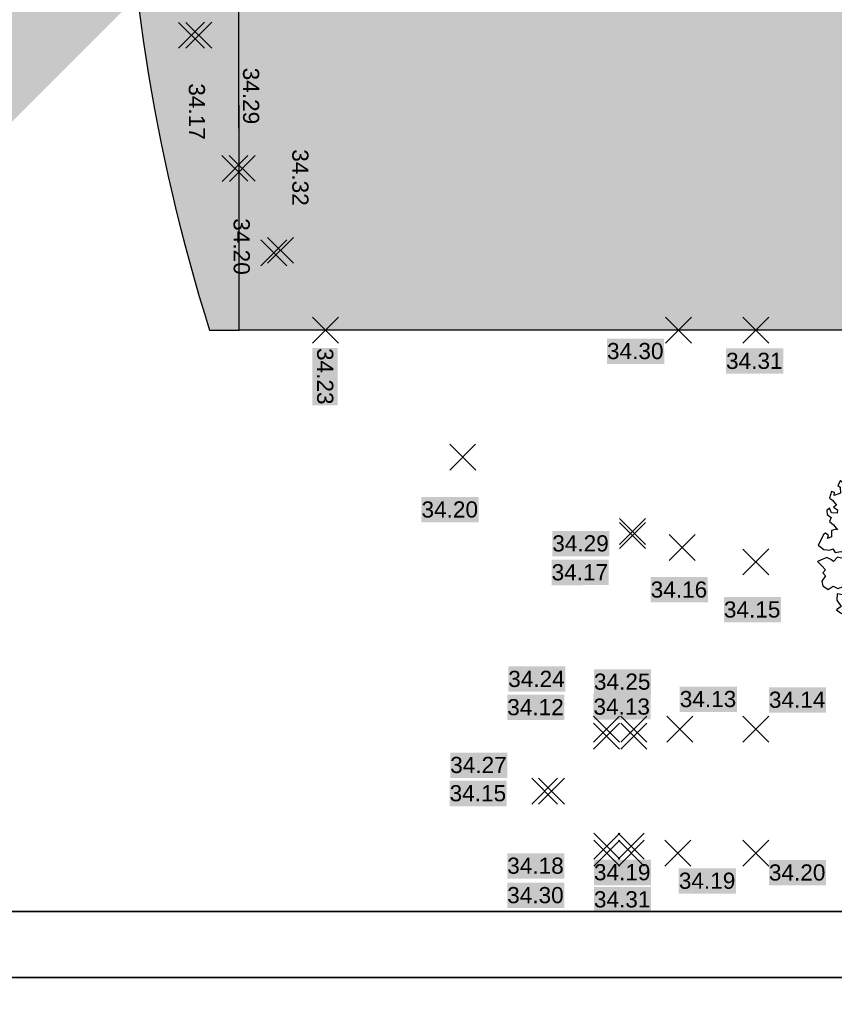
# Model space of a CAD drawing. Header units: metres. Extents: x -5569892 to 1712241, y -5568463 to 2085.
# Tile 56 of 68: x 15 to 33, y 16 to 38. Entities that reach past the tile are written whole.
import ezdxf

# ---------------------------------------------------------------- set-up
doc = ezdxf.new("R2010")
doc.units = ezdxf.units.M
doc.header["$LTSCALE"] = 0.5
for name, color, linetype, lineweight in [('2D-Schatten', 7, 'Continuous', 5), ('99.04_Erschließung_VP-S-Borde-Kantenstein', 7, 'Continuous', 25), ('Keine', 7, 'Continuous', 9), ('SB-PUNKTE-00000-0000-HOE', 7, 'Continuous', 18), ('SB-PUNKTE-00000-0000-PKT', 7, 'Continuous', 18), ('SB-PUNKTE-00000-0000-SYM', 7, 'Continuous', 18)]:
    doc.layers.add(name, color=color, linetype=linetype, lineweight=lineweight)
for name, color, linetype, lineweight, true_color in [('99.04_Erschließung_VP-S-Farben-Grünflächen', 7, 'Continuous', 25, 0xc2e687), ('99.04_Erschließung_VP-S-Farben-Stadtplatz', 7, 'Continuous', 25, 0xffffa3), ('99.04_Gleisplanung VP 02_23-EB-1236R-A-FAHRKANTE', 150, 'Continuous', 35, 0x007fff), ('S-Baum', 7, 'Continuous', 25, 0x4c994c)]:
    doc.layers.add(name, color=color, linetype=linetype, lineweight=lineweight, true_color=true_color)
doc.styles.add('Arial', font='arial.ttf')

# ---------------------------------------------------------------- blocks, each defined once
blk = doc.blocks.new('Gruppe-45')
at = {"layer": 'S-Baum', "flags": 128}
blk.add_lwpolyline([(38.152, 26.387), (38.085, 26.389), (38.006, 26.412), (38.008, 26.46), (38.098, 26.544), (38.142, 26.659), (38.094, 26.68), (38.096, 26.728), (38.135, 26.787), (38.061, 26.848), (37.981, 26.84), (37.994, 26.879), (38.065, 26.984), (38.076, 27.052), (37.989, 27.074), (37.892, 27.049), (37.952, 27.155), (37.808, 27.168), (37.8, 27.248), (37.899, 27.264), (37.975, 27.262), (37.971, 27.369), (37.991, 27.397), (37.904, 27.42), (37.824, 27.374), (37.826, 27.451), (37.908, 27.527), (37.831, 27.589), (37.751, 27.572), (37.675, 27.574), (37.575, 27.567), (37.598, 27.637), (37.678, 27.671), (37.601, 27.744), (37.672, 27.829), (37.741, 27.855), (37.685, 27.885), (37.688, 27.953), (37.598, 27.908), (37.509, 27.863), (37.441, 27.953), (37.522, 27.99), (37.455, 28.02), (37.498, 28.107), (37.52, 28.194), (37.433, 28.216), (37.352, 28.151), (37.31, 28.073), (37.222, 28.076), (37.116, 28.12), (37.196, 28.157), (37.12, 28.238), (37.239, 28.234), (37.269, 28.31), (37.33, 28.327), (37.223, 28.362), (37.153, 28.393), (37.095, 28.335), (37.035, 28.329), (37.066, 28.404), (36.97, 28.419), (36.911, 28.421), (36.869, 28.363), (36.82, 28.316), (36.762, 28.366), (36.823, 28.424), (36.865, 28.482), (36.8, 28.58), (36.716, 28.671), (36.683, 28.632), (36.658, 28.478), (36.568, 28.401), (36.478, 28.348), (36.532, 28.179), (36.38, 28.292), (36.413, 28.438), (36.485, 28.543), (36.433, 28.672), (36.511, 28.737), (36.426, 28.808), (36.338, 28.811), (36.354, 28.694), (36.33, 28.576), (36.209, 28.405), (36.155, 28.582), (36.198, 28.68), (36.126, 28.886), (36.139, 28.934), (36.021, 28.969), (35.961, 28.863), (35.937, 28.737), (35.828, 28.701), (35.726, 28.617), (35.67, 28.718), (35.727, 28.899), (35.642, 28.982), (35.541, 28.926), (35.586, 28.828), (35.534, 28.702), (35.431, 28.85), (35.366, 28.923), (35.396, 28.99), (35.33, 29.052), (35.251, 28.975), (35.237, 28.888), (35.119, 28.832), (35.204, 28.75), (35.122, 28.657), (35.025, 28.632), (34.983, 28.786), (34.979, 28.789), (35.053, 28.883), (34.929, 28.975), (34.84, 28.941), (34.825, 28.834), (34.833, 28.746), (34.761, 28.697), (34.83, 28.647), (34.776, 28.57), (34.653, 28.605), (34.598, 28.734), (34.52, 28.765), (34.562, 28.843), (34.446, 28.835), (34.393, 28.789), (34.41, 28.69), (34.387, 28.603), (34.434, 28.505), (34.382, 28.459), (34.305, 28.45), (34.358, 28.34), (34.462, 28.241), (34.508, 28.092), (34.512, 27.965), (34.588, 27.855), (34.462, 27.907), (34.428, 28.075), (34.347, 28.018), (34.233, 28.082), (34.303, 28.147), (34.172, 28.287), (34.039, 28.371), (34.14, 28.495), (33.986, 28.548), (33.963, 28.453), (33.861, 28.357), (33.806, 28.407), (33.751, 28.302), (33.82, 28.243), (33.719, 28.187), (33.774, 28.049), (33.906, 27.946), (33.893, 27.819), (33.785, 27.803), (33.758, 27.911), (33.647, 28.073), (33.585, 28.005), (33.5, 28.067), (33.451, 28.049), (33.486, 27.92), (33.427, 27.914), (33.36, 27.944), (33.357, 27.876), (33.355, 27.797), (33.314, 27.762), (33.399, 27.691), (33.271, 27.676), (33.206, 27.746), (33.154, 27.64), (33.201, 27.599), (33.208, 27.471), (33.067, 27.417), (33.081, 27.487), (33.011, 27.506), (32.969, 27.363), (33.036, 27.322), (33.12, 27.211), (33.059, 27.165), (33.145, 27.111), (33.134, 27.035), (33.015, 27.039), (32.971, 27.148), (32.909, 27.091), (32.917, 27.003), (33.003, 26.941), (32.972, 26.854), (33.057, 26.783), (33.141, 26.673), (33.113, 26.685), (33.013, 26.657), (33.009, 26.522), (32.928, 26.485), (32.95, 26.552), (32.884, 26.602), (32.844, 26.576), (32.719, 26.336), (32.844, 26.245), (32.979, 26.229), (33.039, 26.258), (33.093, 26.177), (33.213, 26.201), (33.308, 26.161), (33.365, 26.088), (33.256, 26.044), (33.141, 26.076), (33.058, 25.983), (33, 26.024), (32.914, 26.067), (32.707, 25.983), (32.8, 25.884), (32.885, 25.802), (32.826, 25.736), (32.881, 25.666), (32.8, 25.553), (32.825, 25.453), (32.938, 25.37), (33.049, 25.445), (33.154, 25.394), (33.275, 25.438), (33.363, 25.463), (33.41, 25.405), (33.272, 25.342), (33.329, 25.28), (33.257, 25.252), (33.133, 25.276), (33.129, 25.14), (33.22, 25.001), (33.122, 24.925), (33.207, 24.863), (33.282, 24.824), (33.318, 24.723), (33.379, 24.75), (33.505, 24.728), (33.573, 24.715), (33.602, 24.742), (33.668, 24.683), (33.517, 24.569), (33.431, 24.612), (33.476, 24.435), (33.592, 24.431), (33.637, 24.342), (33.745, 24.367), (33.778, 24.433), (33.863, 24.343), (33.792, 24.249), (33.792, 24.238), (33.866, 24.179), (33.936, 24.253), (34.053, 24.172), (34.039, 24.113), (34.097, 24.063), (34.127, 24.119), (34.255, 24.126), (34.2, 23.941), (34.297, 23.938), (34.396, 23.934), (34.413, 23.877), (34.451, 23.816), (34.499, 23.803), (34.653, 23.77), (34.672, 23.741), (34.692, 23.76), (34.802, 23.813), (34.826, 23.705), (34.864, 23.655), (34.927, 23.761), (35.078, 23.855), (35.081, 23.951), (35.193, 24.074), (35.124, 24.144), (35.283, 24.139), (35.357, 24.069), (35.218, 23.974), (35.276, 23.936), (35.272, 23.817), (35.183, 23.78), (35.196, 23.684), (35.235, 23.643), (35.31, 23.513), (35.372, 23.598), (35.517, 23.633), (35.551, 23.465), (35.708, 23.491), (35.752, 23.617), (35.734, 23.685), (35.823, 23.722), (35.848, 23.865), (35.916, 23.883), (35.974, 23.841), (36.107, 23.749), (36.135, 23.652), (36.201, 23.59), (36.281, 23.619), (36.312, 23.705), (36.326, 23.86), (36.405, 23.846), (36.49, 23.756), (36.627, 23.802), (36.724, 23.739), (36.786, 23.825), (36.772, 23.992), (36.812, 24.098), (36.931, 24.075), (37.004, 23.973), (37.104, 24.029), (37.177, 24.174), (37.287, 24.238), (37.385, 24.215), (37.412, 24.429), (37.373, 24.439), (37.406, 24.585), (37.466, 24.583), (37.542, 24.572), (37.563, 24.599), (37.563, 24.608), (37.53, 24.716), (37.602, 24.833), (37.638, 24.82), (37.737, 24.828), (37.739, 24.887), (37.694, 24.985), (37.709, 25.16), (37.74, 25.159), (37.809, 25.205), (37.857, 25.195), (37.937, 25.22), (37.998, 25.345), (37.956, 25.534), (38.066, 25.578), (38.123, 25.528), (38.126, 25.616), (38.06, 25.657), (37.882, 25.683), (37.746, 25.657), (37.7, 25.718), (37.741, 25.776), (37.877, 25.791), (37.889, 25.867), (37.766, 25.939), (37.538, 26.125), (37.481, 26.195), (37.746, 26.242), (37.822, 26.163), (37.928, 26.1), (38.044, 26.108), (38.037, 26.165), (38.037, 26.165), (38.155, 26.209), (38.206, 26.306)], close=True, dxfattribs=at)
at = {"layer": 'S-Baum'}
blk.add_rational_spline([(35.464, 26.156), (35.226, 26.22), (35.29, 26.458), (35.527, 26.394), (35.765, 26.33), (35.702, 26.092), (35.464, 26.156)], [1, 0.333333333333, 0.333333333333, 1, 0.333333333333, 0.333333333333, 1], degree=3, knots=[0, 0, 0, 0, 0.5, 0.5, 0.5, 1, 1, 1, 1], dxfattribs=at)
blk = doc.blocks.new('Gruppe-190')
at = {"layer": 'SB-PUNKTE-00000-0000-SYM', "color": 7}
for p, q in [((28.39, 22.608), (27.824, 22.042)), ((27.824, 22.608), (28.39, 22.042))]:
    blk.add_line(p, q, dxfattribs=at)
blk = doc.blocks.new('Gruppe-191')
at = {"layer": 'SB-PUNKTE-00000-0000-SYM', "color": 7}
for p, q in [((29.943, 19.908), (29.377, 19.342)), ((29.377, 19.908), (29.943, 19.342))]:
    blk.add_line(p, q, dxfattribs=at)
blk = doc.blocks.new('Gruppe-192')
at = {"layer": 'SB-PUNKTE-00000-0000-SYM', "color": 7}
for p, q in [((28.395, 19.908), (27.829, 19.342)), ((27.829, 19.908), (28.395, 19.342))]:
    blk.add_line(p, q, dxfattribs=at)
blk = doc.blocks.new('Gruppe-193')
at = {"layer": 'SB-PUNKTE-00000-0000-SYM', "color": 7}
for p, q in [((28.932, 19.908), (28.366, 19.342)), ((28.366, 19.908), (28.932, 19.342))]:
    blk.add_line(p, q, dxfattribs=at)
blk = doc.blocks.new('Gruppe-194')
at = {"layer": 'SB-PUNKTE-00000-0000-SYM', "color": 7}
for p, q in [((31.648, 19.908), (31.082, 19.342)), ((31.082, 19.908), (31.648, 19.342))]:
    blk.add_line(p, q, dxfattribs=at)
blk = doc.blocks.new('Gruppe-196')
at = {"layer": 'SB-PUNKTE-00000-0000-SYM', "color": 7}
for p, q in [((27.042, 21.255), (26.476, 20.689)), ((26.476, 21.255), (27.042, 20.689))]:
    blk.add_line(p, q, dxfattribs=at)
blk = doc.blocks.new('Gruppe-298')
at = {"layer": 'SB-PUNKTE-00000-0000-SYM', "color": 7}
for p, q in [((29.422, 22.608), (29.989, 22.042)), ((29.988, 22.608), (29.423, 22.042))]:
    blk.add_line(p, q, dxfattribs=at)
blk = doc.blocks.new('Gruppe-299')
at = {"layer": 'SB-PUNKTE-00000-0000-SYM', "color": 7}
for p, q in [((29.471, 26.569), (30.038, 26.004)), ((30.037, 26.57), (29.472, 26.003))]:
    blk.add_line(p, q, dxfattribs=at)
blk = doc.blocks.new('Gruppe-349')
at = {"layer": 'SB-PUNKTE-00000-0000-SYM', "color": 7}
for p, q in [((21.7, 31.308), (22.266, 30.742)), ((21.7, 30.742), (22.266, 31.308))]:
    blk.add_line(p, q, dxfattribs=at)
blk = doc.blocks.new('Gruppe-350')
at = {"layer": 'SB-PUNKTE-00000-0000-SYM', "color": 7}
for p, q in [((20.574, 32.995), (21.141, 32.429)), ((20.575, 32.429), (21.14, 32.995))]:
    blk.add_line(p, q, dxfattribs=at)
blk = doc.blocks.new('Gruppe-351')
at = {"layer": 'SB-PUNKTE-00000-0000-SYM', "color": 7}
for p, q in [((20.716, 33.049), (21.282, 32.483)), ((20.716, 32.483), (21.282, 33.049))]:
    blk.add_line(p, q, dxfattribs=at)
blk = doc.blocks.new('Gruppe-353')
at = {"layer": 'SB-PUNKTE-00000-0000-SYM', "color": 7}
for p, q in [((19.724, 34.836), (20.291, 34.271)), ((19.725, 34.27), (20.29, 34.837))]:
    blk.add_line(p, q, dxfattribs=at)
blk = doc.blocks.new('Gruppe-354')
at = {"layer": 'SB-PUNKTE-00000-0000-SYM', "color": 7}
for p, q in [((19.884, 34.836), (20.451, 34.271)), ((19.885, 34.27), (20.45, 34.837))]:
    blk.add_line(p, q, dxfattribs=at)
blk = doc.blocks.new('Gruppe-356')
at = {"layer": 'SB-PUNKTE-00000-0000-SYM', "color": 7}
for p, q in [((18.779, 37.171), (19.345, 37.738)), ((18.779, 37.737), (19.345, 37.172))]:
    blk.add_line(p, q, dxfattribs=at)
blk = doc.blocks.new('Gruppe-378')
at = {"layer": 'SB-PUNKTE-00000-0000-SYM', "color": 7}
for p, q in [((28.388, 26.834), (28.955, 26.268)), ((28.954, 26.834), (28.389, 26.268))]:
    blk.add_line(p, q, dxfattribs=at)
blk = doc.blocks.new('Gruppe-379')
at = {"layer": 'SB-PUNKTE-00000-0000-SYM', "color": 7}
for p, q in [((28.388, 26.917), (28.955, 26.351)), ((28.954, 26.917), (28.389, 26.351))]:
    blk.add_line(p, q, dxfattribs=at)
blk = doc.blocks.new('Gruppe-380')
at = {"layer": 'SB-PUNKTE-00000-0000-SYM', "color": 7}
for p, q in [((24.689, 28.54), (25.256, 27.975)), ((25.255, 28.541), (24.69, 27.974))]:
    blk.add_line(p, q, dxfattribs=at)
blk = doc.blocks.new('Gruppe-384')
at = {"layer": 'SB-PUNKTE-00000-0000-SYM', "color": 7}
for p, q in [((31.648, 26.255), (31.082, 25.688)), ((31.082, 26.254), (31.648, 25.689))]:
    blk.add_line(p, q, dxfattribs=at)
blk = doc.blocks.new('Gruppe-385')
at = {"layer": 'SB-PUNKTE-00000-0000-SYM', "color": 7}
for p, q in [((29.391, 31.308), (29.958, 30.742)), ((29.957, 31.308), (29.392, 30.742))]:
    blk.add_line(p, q, dxfattribs=at)
blk = doc.blocks.new('Gruppe-386')
at = {"layer": 'SB-PUNKTE-00000-0000-SYM', "color": 7}
for p, q in [((31.648, 31.308), (31.082, 30.742)), ((31.082, 31.308), (31.648, 30.742))]:
    blk.add_line(p, q, dxfattribs=at)
blk = doc.blocks.new('Gruppe-390')
at = {"layer": 'SB-PUNKTE-00000-0000-SYM', "color": 7}
for p, q in [((31.648, 22.608), (31.082, 22.042)), ((31.082, 22.608), (31.648, 22.042))]:
    blk.add_line(p, q, dxfattribs=at)
blk = doc.blocks.new('Gruppe-392')
at = {"layer": 'SB-PUNKTE-00000-0000-SYM', "color": 7}
for p, q in [((18.934, 37.737), (19.501, 37.172)), ((18.935, 37.171), (19.5, 37.738))]:
    blk.add_line(p, q, dxfattribs=at)
blk = doc.blocks.new('Gruppe-404')
at = {"layer": 'SB-PUNKTE-00000-0000-SYM', "color": 7}
for p, q in [((28.422, 22.608), (28.989, 22.042)), ((28.988, 22.608), (28.423, 22.042))]:
    blk.add_line(p, q, dxfattribs=at)
blk = doc.blocks.new('Gruppe-449')
at = {"layer": 'SB-PUNKTE-00000-0000-SYM', "color": 7}
for p, q in [((27.192, 21.256), (26.626, 20.69)), ((26.626, 21.256), (27.192, 20.69))]:
    blk.add_line(p, q, dxfattribs=at)
blk = doc.blocks.new('Gruppe-450')
at = {"layer": 'SB-PUNKTE-00000-0000-SYM', "color": 7}
for p, q in [((28.39, 22.458), (27.824, 21.892)), ((27.824, 22.458), (28.39, 21.892))]:
    blk.add_line(p, q, dxfattribs=at)
blk = doc.blocks.new('Gruppe-451')
at = {"layer": 'SB-PUNKTE-00000-0000-SYM', "color": 7}
for p, q in [((28.395, 20.058), (27.829, 19.492)), ((27.829, 20.058), (28.395, 19.492))]:
    blk.add_line(p, q, dxfattribs=at)
blk = doc.blocks.new('Gruppe-452')
at = {"layer": 'SB-PUNKTE-00000-0000-SYM', "color": 7}
for p, q in [((28.929, 20.058), (28.363, 19.492)), ((28.363, 20.058), (28.929, 19.492))]:
    blk.add_line(p, q, dxfattribs=at)
blk = doc.blocks.new('Gruppe-453')
at = {"layer": 'SB-PUNKTE-00000-0000-SYM', "color": 7}
for p, q in [((28.422, 22.458), (28.989, 21.892)), ((28.988, 22.458), (28.423, 21.892))]:
    blk.add_line(p, q, dxfattribs=at)
blk = doc.blocks.new('_23-07-06_Massenplan_TB_Weiterführende Schule (3D)')
at = {"layer": '2D-Schatten', "linetype": 'Continuous', "lineweight": 0, "transparency": 33554457}
blk.add_hatch(color=7, dxfattribs=at).paths.add_polyline_path([(-25.411, 44.004), (-19.048, 50.368), (5.084, 50.368), (5.048, 92.529), (-38.205, 92.493), (-38.205, 92.48), (-42.452, 92.48), (-42.452, 92.49), (-79.452, 92.458), (-75.209, 96.701), (-38.209, 96.732), (-36.088, 98.853), (11.412, 98.893), (11.448, 56.752), (17.817, 56.757), (17.833, 38.257), (5.105, 25.529), (5.089, 44.029)])
at = {"layer": '99.04_Erschließung_VP-S-Farben-Grünflächen', "linetype": 'Continuous', "lineweight": 0, "true_color": 0xc2e687}
h = blk.add_hatch(color=71, dxfattribs=at)
edge = h.paths.add_edge_path()
edge.add_line((20.075, 60.48), (17.575, 60.478))
edge.add_line((17.575, 60.478), (17.59, 43.058))
edge.add_arc((57.59, 43.092), 40, 180.0481, 197.5577)
edge.add_line((19.454, 31.025), (20.1, 31.025))
edge.add_line((20.1, 31.025), (20.075, 60.48))
at = {"layer": '99.04_Erschließung_VP-S-Farben-Stadtplatz', "linetype": 'Continuous', "lineweight": 0, "true_color": 0xffffa3}
h = blk.add_hatch(color=51, dxfattribs=at)
h.paths.add_polyline_path([(19.952, 207.042), (20.1, 31.025), (88.103, 31.025), (87.952, 207.099)])
h.paths.add_polyline_path([(31.001, 149.051), (62.001, 149.077), (62.054, 86.077), (31.054, 86.051)])
at = {"layer": '99.04_Erschließung_VP-S-Borde-Kantenstein', "lineweight": 9}
for p in [(20.075, 60.48), (19.454, 31.025)]:
    blk.add_line(p, (20.1, 31.025), dxfattribs=at)
at = {"layer": '99.04_Erschließung_VP-S-Farben-Grünflächen', "flags": 128}
blk.add_lwpolyline([(20.075, 60.48), (17.575, 60.478), (17.59, 43.058, 0.076549), (19.454, 31.025), (20.1, 31.025)], format="xyb", close=True, dxfattribs=at)
at = {"layer": '99.04_Erschließung_VP-S-Farben-Stadtplatz', "flags": 128}
blk.add_lwpolyline([(19.952, 207.042), (87.952, 207.099), (88.103, 31.025), (20.1, 31.025)], close=True, dxfattribs=at)
at = {"layer": '99.04_Gleisplanung VP 02_23-EB-1236R-A-FAHRKANTE', "flags": 128}
for points in [[(563.016, 18.313), (-195.633, 18.362), (-195.633, 18.362, -0.005965), (-243.325, 18.934), (-544.406, 26.139)], [(563.016, 16.878), (-195.633, 16.927, -0.005965), (-243.36, 17.5), (-544.44, 24.705)]]:
    blk.add_lwpolyline(points, format="xyb", dxfattribs=at)
at = {"layer": 'SB-PUNKTE-00000-0000-HOE', "color": 7}
for points in [[(20.076, 36.748), (20.077, 35.502), (20.629, 36.748), (20.63, 35.502)], [(20.076, 36.748), (20.077, 35.502), (20.629, 36.748), (20.63, 35.502)], [(18.896, 36.407), (18.897, 35.161), (19.449, 36.408), (19.45, 35.162)], [(18.896, 36.407), (18.897, 35.161), (19.449, 36.408), (19.45, 35.162)], [(21.151, 34.969), (21.152, 33.723), (21.704, 34.97), (21.705, 33.724)], [(21.151, 34.969), (21.152, 33.723), (21.704, 34.97), (21.705, 33.724)], [(19.872, 33.464), (19.873, 32.218), (20.425, 33.465), (20.426, 32.219)], [(19.872, 33.464), (19.873, 32.218), (20.425, 33.465), (20.426, 32.219)], [(28.119, 30.288), (29.365, 30.289), (28.118, 30.841), (29.364, 30.842)], [(28.119, 30.288), (29.365, 30.289), (28.118, 30.841), (29.364, 30.842)], [(21.693, 30.635), (21.694, 29.39), (22.246, 30.636), (22.247, 29.39)], [(21.693, 30.635), (21.694, 29.39), (22.246, 30.636), (22.247, 29.39)], [(30.714, 30.074), (31.96, 30.075), (30.714, 30.627), (31.96, 30.628)], [(30.714, 30.074), (31.96, 30.075), (30.714, 30.627), (31.96, 30.628)], [(24.074, 26.834), (25.32, 26.835), (24.074, 27.387), (25.32, 27.388)], [(24.074, 26.834), (25.32, 26.835), (24.074, 27.387), (25.32, 27.388)], [(26.925, 26.093), (28.171, 26.094), (26.925, 26.646), (28.17, 26.647)], [(26.925, 26.093), (28.171, 26.094), (26.925, 26.646), (28.17, 26.647)], [(26.912, 25.465), (28.157, 25.466), (26.911, 26.018), (28.157, 26.019)], [(26.912, 25.465), (28.157, 25.466), (26.911, 26.018), (28.157, 26.019)], [(29.071, 25.088), (30.317, 25.089), (29.07, 25.641), (30.316, 25.642)], [(29.071, 25.088), (30.317, 25.089), (29.07, 25.641), (30.316, 25.642)], [(30.666, 24.652), (31.912, 24.653), (30.666, 25.205), (31.912, 25.206)], [(30.666, 24.652), (31.912, 24.653), (30.666, 25.205), (31.912, 25.206)], [(25.965, 23.14), (27.211, 23.14), (25.965, 23.693), (27.211, 23.693)], [(25.965, 23.14), (27.211, 23.14), (25.965, 23.693), (27.211, 23.693)], [(27.834, 23.079), (29.08, 23.081), (27.834, 23.633), (29.08, 23.634)], [(27.834, 23.079), (29.08, 23.081), (27.834, 23.633), (29.08, 23.634)], [(29.704, 22.7), (30.95, 22.701), (29.704, 23.253), (30.95, 23.254)], [(29.704, 22.7), (30.95, 22.701), (29.704, 23.253), (30.95, 23.254)], [(31.648, 22.686), (32.894, 22.687), (31.647, 23.239), (32.893, 23.24)], [(31.648, 22.686), (32.894, 22.687), (31.647, 23.239), (32.893, 23.24)], [(25.944, 22.523), (27.19, 22.523), (25.944, 23.077), (27.19, 23.077)], [(25.944, 22.523), (27.19, 22.523), (25.944, 23.077), (27.19, 23.077)], [(27.824, 22.535), (29.069, 22.537), (27.823, 23.089), (29.069, 23.09)], [(27.824, 22.535), (29.069, 22.537), (27.823, 23.089), (29.069, 23.09)], [(24.7, 21.263), (25.946, 21.263), (24.7, 21.816), (25.946, 21.816)], [(24.7, 21.263), (25.946, 21.263), (24.7, 21.816), (25.946, 21.816)], [(24.687, 20.647), (25.933, 20.647), (24.687, 21.2), (25.933, 21.2)], [(24.687, 20.647), (25.933, 20.647), (24.687, 21.2), (25.933, 21.2)], [(25.943, 19.067), (27.188, 19.067), (25.943, 19.62), (27.188, 19.62)], [(25.943, 19.067), (27.188, 19.067), (25.943, 19.62), (27.188, 19.62)], [(27.834, 18.924), (29.08, 18.924), (27.834, 19.478), (29.08, 19.478)], [(27.834, 18.924), (29.08, 18.924), (27.834, 19.478), (29.08, 19.478)], [(31.648, 18.92), (32.894, 18.92), (31.648, 19.473), (32.894, 19.473)], [(31.648, 18.92), (32.894, 18.92), (31.648, 19.473), (32.894, 19.473)], [(29.684, 18.74), (30.93, 18.74), (29.684, 19.293), (30.93, 19.293)], [(29.684, 18.74), (30.93, 18.74), (29.684, 19.293), (30.93, 19.293)], [(25.942, 18.425), (27.188, 18.425), (25.942, 18.978), (27.188, 18.978)], [(25.942, 18.425), (27.188, 18.425), (25.942, 18.978), (27.188, 18.978)], [(27.833, 18.333), (29.079, 18.333), (27.833, 18.886), (29.079, 18.886)], [(27.833, 18.333), (29.079, 18.333), (27.833, 18.886), (29.079, 18.886)]]:
    blk.add_solid(points, dxfattribs=at)
at = {"layer": 'S-Baum'}
blk.add_blockref('Gruppe-45', (0, 0), dxfattribs=at)
at = {"layer": 'SB-PUNKTE-00000-0000-PKT', "color": 7}
for name in ['Gruppe-356', 'Gruppe-392', 'Gruppe-353', 'Gruppe-354', 'Gruppe-350', 'Gruppe-351', 'Gruppe-349', 'Gruppe-385', 'Gruppe-386', 'Gruppe-380', 'Gruppe-379', 'Gruppe-378', 'Gruppe-299', 'Gruppe-384', 'Gruppe-190', 'Gruppe-404', 'Gruppe-298', 'Gruppe-390', 'Gruppe-450', 'Gruppe-453', 'Gruppe-196', 'Gruppe-449', 'Gruppe-451', 'Gruppe-452', 'Gruppe-192', 'Gruppe-193', 'Gruppe-191', 'Gruppe-194']:
    blk.add_blockref(name, (0, 0), dxfattribs=at)
at = {"layer": 'SB-PUNKTE-00000-0000-HOE', "char_height": 0.3524, "attachment_point": 1, "line_spacing_factor": 0.25, "style": 'Arial'}
for s, insert, rotation in [('34.29', (20.535, 36.748), 270.0481), ('34.17', (19.354, 36.408), 270.0481), ('34.32', (21.609, 34.97), 270.0481), ('34.20', (20.33, 33.465), 270.0481), ('34.30', (28.118, 30.746), 0.0481), ('34.23', (22.151, 30.636), 270.0481), ('34.31', (30.714, 30.532), 0.0481), ('34.20', (24.074, 27.292), 0.0481), ('34.29', (26.925, 26.552), 0.0481), ('34.17', (26.911, 25.923), 0.0481), ('34.16', (29.071, 25.546), 0.0481), ('34.15', (30.666, 25.111), 0.0481), ('34.24', (25.965, 23.598), 0.0002), ('34.25', (27.834, 23.538), 0.0481), ('34.12', (25.944, 22.982), 0.0002), ('34.13', (27.823, 22.994), 0.0481), ('34.13', (29.704, 23.159), 0.0481), ('34.14', (31.648, 23.144), 0.0481), ('34.27', (24.7, 21.722), 0.0002), ('34.15', (24.687, 21.106), 0.0002), ('34.18', (25.943, 19.526), 0.0002), ('34.19', (27.834, 19.383), 0.0002), ('34.20', (31.648, 19.378), 0.0002), ('34.19', (29.684, 19.198), 0.0002), ('34.30', (25.942, 18.884), 0.0002), ('34.31', (27.833, 18.792), 0.0002)]:
    blk.add_mtext(s, dxfattribs=dict(at, insert=insert, rotation=rotation))

msp = doc.modelspace()

# ---------------------------------------------------------------- block references
at = {"layer": 'Keine', "color": 1}
msp.add_blockref('_23-07-06_Massenplan_TB_Weiterführende Schule (3D)', (0, 0), dxfattribs=at)

doc.saveas('drawing.dxf')
